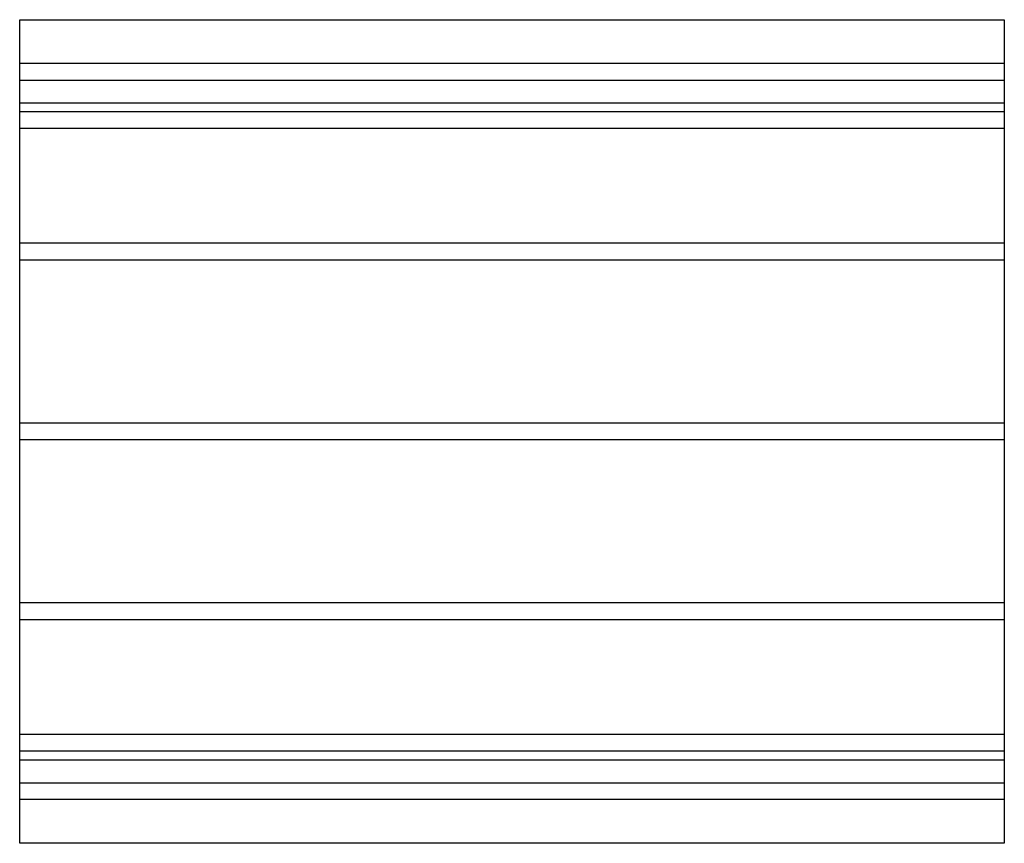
# Model space of a CAD drawing. Header units: millimetres. Extents: x -472 to 472, y -395 to 395.
import ezdxf

# ---------------------------------------------------------------- set-up
doc = ezdxf.new("R2010")
doc.units = ezdxf.units.MM
doc.layers.add('HIDDEN', color=7, linetype='Continuous')
doc.layers.add('THICK', color=7, linetype='Continuous')

msp = doc.modelspace()

# ---------------------------------------------------------------- linework, layer by layer
at = {"layer": 'HIDDEN'}
for p, q in [((472.5, 353), (-472.5, 353)), ((-472.5, 337), (472.5, 337)), ((472.5, 315), (-472.5, 315)), ((472.5, 306.78), (-472.5, 306.78)), ((472.5, 306.78), (-472.5, 306.78)), ((472.5, 290.78), (-472.5, 290.78)), ((472.5, 290.78), (-472.5, 290.78)), ((472.5, 180.5), (-472.5, 180.5)), ((472.5, 180.5), (-472.5, 180.5)), ((472.5, 164.5), (-472.5, 164.5)), ((472.5, 164.5), (-472.5, 164.5)), ((472.5, 8), (-472.5, 8)), ((472.5, 8), (-472.5, 8)), ((472.5, -8), (-472.5, -8)), ((472.5, -8), (-472.5, -8)), ((472.5, -164.5), (-472.5, -164.5)), ((472.5, -164.5), (-472.5, -164.5)), ((472.5, -180.5), (-472.5, -180.5)), ((472.5, -180.5), (-472.5, -180.5)), ((472.5, -290.78), (-472.5, -290.78)), ((472.5, -290.78), (-472.5, -290.78)), ((472.5, -306.78), (-472.5, -306.78)), ((472.5, -306.78), (-472.5, -306.78)), ((-472.5, -315), (472.5, -315)), ((-472.5, -337), (472.5, -337)), ((472.5, -353), (-472.5, -353))]:
    msp.add_line(p, q, dxfattribs=at)
at = {"layer": 'THICK'}
for p, q in [((-472.5, -395), (-472.5, 395)), ((-472.5, 395), (472.5, 395)), ((472.5, 395), (472.5, -395)), ((472.5, -395), (-472.5, -395))]:
    msp.add_line(p, q, dxfattribs=at)

doc.saveas('drawing.dxf')
